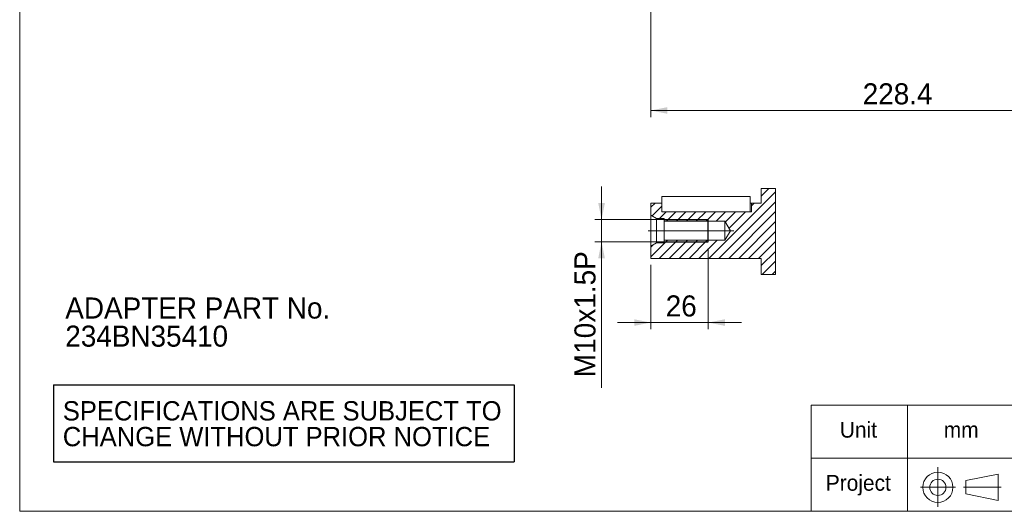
# Model space of a CAD drawing. Header units: millimetres. Extents: x 30 to 861, y 30 to 600.
# Tile 1 of 4: x 30 to 475, y 30 to 252. Entities that reach past the tile are written whole.
import ezdxf

# ---------------------------------------------------------------- set-up
doc = ezdxf.new("R2010")
doc.units = ezdxf.units.MM
doc.header["$LTSCALE"] = 3
doc.linetypes.add('CENTERX2', pattern=[20.32, 12.7, -2.54, 2.54, -2.54])
doc.layers.add('外框線', color=7, linetype='Continuous', lineweight=30)
doc.layers.add('註解框', color=7, linetype='Continuous')
doc.styles.add('SLDTEXTSTYLE0', font='ARIAL.TTF', dxfattribs={"width": 0.948})
doc.dimstyles.new('SLDDIMSTYLE4', dxfattribs={"dimtxt": 9.245947, "dimasz": 7.5, "dimexe": 0, "dimexo": 0.0625, "dimgap": 2.311487, "dimtad": 1, "dimdec": 4, "dimlfac": 1, "dimrnd": 1e-09, "dimzin": 12, "dimdsep": 46, "dimtxsty": 'SLDTEXTSTYLE0', "dimsah": 1, "dimcen": 0.09, "dimadec": 0, "dimazin": 0, "dimtfac": 1, "dimtdec": 4, "dimtofl": 0, "dimtmove": 0, "dimatfit": 3, "dimfxl": 0, "dimtolj": 1, "dimtzin": 12, "dimarcsym": 0})
doc.dimstyles.new('SLDDIMSTYLE6', dxfattribs={"dimtxt": 9.245947, "dimasz": 7.5, "dimexe": 0, "dimexo": 0.0625, "dimgap": 2.311487, "dimtad": 1, "dimdec": 4, "dimlfac": 1, "dimrnd": 1e-09, "dimzin": 12, "dimdsep": 46, "dimtxsty": 'SLDTEXTSTYLE0', "dimsah": 1, "dimcen": 0.09, "dimadec": 0, "dimazin": 0, "dimtfac": 1, "dimtdec": 4, "dimtofl": 0, "dimtmove": 0, "dimatfit": 3, "dimfxl": 0, "dimtolj": 1, "dimtzin": 12, "dimarcsym": 0})

# ---------------------------------------------------------------- blocks, each defined once
blk = doc.blocks.new('SW_NOTE_0')
at = {"layer": '註解框', "color": 0, "char_height": 9.525, "attachment_point": 1, "style": 'SLDTEXTSTYLE0'}
for s, insert in [('ADAPTER PART No.', (0, 12.28)), ('234BN35410', (0, -0.42))]:
    blk.add_mtext(s, dxfattribs=dict(at, insert=insert))
blk = doc.blocks.new('SW_NOTE_2')
at = {"color": 0, "linetype": 'Continuous', "lineweight": 0, "char_height": 8.7312, "attachment_point": 1, "style": 'SLDTEXTSTYLE0'}
for s, insert in [('SPECIFICATIONS ARE SUBJECT TO ', (0, 11.26)), ('CHANGE WITHOUT PRIOR NOTICE', (0, -0.39))]:
    blk.add_mtext(s, dxfattribs=dict(at, insert=insert))
blk = doc.blocks.new('*D21')
at = {"color": 7, "linetype": 'Continuous', "lineweight": 0}
for p, q in [((315.52, 349.73), (315.52, 208.23)), ((543.92, 297.73), (543.92, 208.23)), ((315.52, 211.23), (543.92, 211.23))]:
    blk.add_line(p, q, dxfattribs=at)
for points in [[(315.52, 211.23), (323.02, 209.73), (323.02, 212.73)], [(543.92, 211.23), (536.42, 212.73), (536.42, 209.73)]]:
    blk.add_solid(points, dxfattribs=at)
at = {"color": 7, "linetype": 'Continuous', "lineweight": 0, "insert": (411.41, 223.51), "char_height": 9.525, "attachment_point": 1, "style": 'SLDTEXTSTYLE0'}
blk.add_mtext('228.4', dxfattribs=at)
blk = doc.blocks.new('SW_HATCH_0')
at = {"color": 0, "linetype": 'Continuous', "lineweight": 0}
for p, q in [((0, 35.92), (-30.1, 5.82)), ((-3.06, 37.35), (-6.4, 34.01)), ((0, 31.43), (-25.61, 5.82)), ((-54.49, 30.82), (-56.4, 28.92)), ((-51.4, 29.43), (-55.83, 24.99)), ((-49.51, 26.82), (-52.51, 23.82)), ((-45.02, 26.82), (-49.27, 22.57)), ((-40.53, 26.82), (-44.78, 22.57)), ((-36.04, 26.82), (-40.29, 22.57)), ((-31.55, 26.82), (-35.8, 22.57)), ((-27.06, 26.82), (-31.31, 22.57)), ((-22.57, 26.82), (-26.82, 22.57)), ((-18.08, 26.82), (-22.69, 22.22)), ((0, 26.94), (-21.12, 5.82)), ((-13.59, 26.82), (-21, 19.41)), ((-9.59, 30.82), (-10.9, 29.51)), ((0, 22.45), (-16.63, 5.82)), ((0, 17.96), (-12.14, 5.82)), ((-48.79, 14.07), (-56.4, 6.46)), ((-44.3, 14.07), (-52.55, 5.82)), ((-39.81, 14.07), (-48.06, 5.82)), ((-35.32, 14.07), (-43.57, 5.82)), ((-30.83, 14.07), (-39.08, 5.82)), ((-26.34, 14.07), (-34.59, 5.82)), ((0, 13.47), (-7.65, 5.82)), ((-55.54, 11.82), (-56.4, 10.95)), ((0, 8.98), (-6.4, 2.58)), ((0, 4.49), (-6.01, -1.52)), ((0, 0), (-1.52, -1.52))]:
    blk.add_line(p, q, dxfattribs=at)
blk = doc.blocks.new('*D43')
at = {"color": 7, "linetype": 'Continuous', "lineweight": 0}
for p, q in [((293.25, 161.86), (293.25, 176.86)), ((338.52, 161.86), (290.25, 161.86)), ((293.25, 151.86), (293.25, 161.86)), ((338.52, 151.86), (290.25, 151.86)), ((293.25, 151.86), (293.25, 85.87))]:
    blk.add_line(p, q, dxfattribs=at)
for points in [[(293.25, 161.86), (294.75, 169.36), (291.75, 169.36)], [(293.25, 151.86), (291.75, 144.36), (294.75, 144.36)]]:
    blk.add_solid(points, dxfattribs=at)
at = {"color": 7, "linetype": 'Continuous', "lineweight": 0, "attachment_point": 1, "rotation": 90, "style": 'SLDTEXTSTYLE0'}
for s, insert, char_height in [('x1.5P', (280.97, 115.32), 9.525), ('10', (280.97, 101.21), 9.525), ('M', (280.97, 90.63), 9.52)]:
    blk.add_mtext(s, dxfattribs=dict(at, insert=insert, char_height=char_height))
blk = doc.blocks.new('*D44')
at = {"color": 7, "linetype": 'Continuous', "lineweight": 0}
for p, q in [((341.52, 148.86), (341.52, 112.33)), ((315.52, 141.36), (315.52, 112.33)), ((315.52, 115.33), (300.52, 115.33)), ((341.52, 115.33), (315.52, 115.33)), ((341.52, 115.33), (356.52, 115.33))]:
    blk.add_line(p, q, dxfattribs=at)
for points in [[(315.52, 115.33), (308.02, 116.83), (308.02, 113.83)], [(341.52, 115.33), (349.02, 113.83), (349.02, 116.83)]]:
    blk.add_solid(points, dxfattribs=at)
at = {"color": 7, "linetype": 'Continuous', "lineweight": 0, "insert": (322.28, 127.61), "char_height": 9.525, "attachment_point": 1, "style": 'SLDTEXTSTYLE0'}
blk.add_mtext('26', dxfattribs=at)

msp = doc.modelspace()

# ---------------------------------------------------------------- linework, layer by layer
at = {"color": 7, "linetype": 'Continuous', "lineweight": 0}
for p, q in [((30, 30), (30, 600)), ((371.917876, 175.884385), (365.520853, 175.884385)), ((30, 30), (861, 30))]:
    msp.add_line(p, q, dxfattribs=at)
at = {"color": 7, "linetype": 'Continuous', "lineweight": 15}
for p, q in [((365.520853, 169.356419), (365.520853, 175.884385)), ((315.520856, 169.356419), (320.520851, 169.356419)), ((315.520856, 163.856419), (315.520856, 169.356419)), ((320.520851, 172.356418), (320.520851, 165.356419)), ((320.520851, 172.356418), (324.520859, 172.356418)), ((320.520851, 165.356419), (320.520851, 169.356419)), ((324.520859, 172.356418), (356.520864, 172.356418)), ((356.520864, 172.356418), (360.520857, 172.356418)), ((360.520857, 165.356419), (360.520857, 172.356418)), ((361.020851, 169.356419), (365.520853, 169.356419)), ((361.020851, 169.356419), (361.020851, 165.356419)), ((320.520851, 165.356419), (324.520859, 165.356419)), ((324.520859, 165.356419), (356.520864, 165.356419)), ((356.520864, 165.356419), (360.520857, 165.356419)), ((360.520857, 165.356419), (361.020851, 165.356419)), ((318.118933, 162.356418), (315.520856, 163.856419)), ((315.520856, 163.856419), (315.520856, 149.856418)), ((321.520853, 162.356418), (318.118933, 162.356418)), ((318.118933, 162.356418), (318.118933, 151.356418)), ((321.520853, 161.106419), (321.520853, 162.356418)), ((321.520853, 161.106419), (349.020856, 161.106419)), ((321.520853, 161.106419), (321.520853, 152.606418)), ((349.020856, 161.106419), (351.574513, 156.856418)), ((349.020856, 161.106419), (349.020856, 152.606418)), ((351.574513, 156.856418), (349.020856, 152.606418)), ((321.520853, 151.356418), (321.520853, 152.606418)), ((349.020856, 152.606418), (321.520853, 152.606418)), ((315.520856, 149.856418), (318.118933, 151.356418)), ((315.520856, 144.356418), (315.520856, 149.856418)), ((318.118933, 151.356418), (321.520853, 151.356418)), ((365.520853, 144.356418), (315.520856, 144.356418)), ((365.520853, 137.021457), (365.520853, 144.356418))]:
    msp.add_line(p, q, dxfattribs=at)
at = {"color": 7, "linetype": 'Continuous', "lineweight": 0, "flags": 128}
msp.add_lwpolyline([(365.520853, 137.021457), (365.911673, 137.021457), (370.401795, 137.021457), (371.917876, 137.021457), (371.917876, 138.537531), (371.917876, 143.027659), (371.917876, 147.517787), (371.917876, 152.007915), (371.917876, 156.498043), (371.917876, 160.988171), (371.917876, 165.478299), (371.917876, 169.968427), (371.917876, 174.458555), (371.917876, 175.884385)], dxfattribs=at)
at = {"color": 7, "linetype": 'Continuous', "lineweight": 15}
msp.add_open_spline([(361.020851, 169.356419), (361.015228, 169.354621), (360.903306, 169.31885), (360.737705, 169.265825), (360.575312, 169.223116), (360.520857, 169.208795)], degree=3, knots=[0, 0, 0, 0, 0.03396360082, 0.67605969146, 1, 1, 1, 1], dxfattribs=at)
at = {"layer": '外框線', "color": 7, "lineweight": 0}
for p, q in [((388.084953, 78), (388.084953, 30)), ((480.075435, 78), (388.084953, 78)), ((431.630474, 78), (431.630474, 30)), ((480.075435, 54), (388.084953, 54)), ((458.057605, 43.850854), (472.691889, 46.850854)), ((472.691889, 46.850854), (472.691889, 34.850854)), ((458.057605, 43.850854), (458.057605, 37.850854)), ((458.057605, 37.850854), (472.691889, 34.850854))]:
    msp.add_line(p, q, dxfattribs=at)
at = {"layer": '外框線', "color": 7, "linetype": 'CENTERX2', "lineweight": 0}
for p, q in [((445.389247, 50.024045), (445.389247, 31.981926)), ((437.51313, 40.839913), (453.308644, 40.839913)), ((456.98643, 40.839913), (473.991942, 40.839913))]:
    msp.add_line(p, q, dxfattribs=at)
at = {"layer": '外框線', "color": 7, "lineweight": 0}
for radius in [6.82015, 3.675955]:
    msp.add_circle((445.389247, 40.839913), radius, dxfattribs=at)
at = {"layer": '註解框'}
for p, q in [((321.520853, 161.856418), (341.520856, 161.856418)), ((341.520856, 151.856418), (341.520856, 161.856418)), ((321.520853, 151.856418), (341.520856, 151.856418)), ((45.26794, 87.144089), (253.647137, 87.144089)), ((45.26794, 87.144089), (45.26794, 52.298069)), ((253.647137, 87.144089), (253.647137, 52.298069)), ((45.26794, 52.298069), (253.647137, 52.298069))]:
    msp.add_line(p, q, dxfattribs=at)
at = {"layer": '註解框', "linetype": 'CENTERX2', "lineweight": 0, "ltscale": 3}
msp.add_line((353.090036, 156.856418), (314.376655, 156.856418), dxfattribs=at)

# ---------------------------------------------------------------- block references
at = {"color": 7, "linetype": 'Continuous', "lineweight": 0}
for name, p in [('SW_HATCH_0', (371.917876, 138.537532)), ('SW_NOTE_2', (49.5, 68.533218))]:
    msp.add_blockref(name, p, dxfattribs=at)
at = {"layer": '註解框'}
msp.add_blockref('SW_NOTE_0', (50.637056, 114.385149), dxfattribs=at)

# ---------------------------------------------------------------- texts
at = {"color": 7, "linetype": 'Continuous', "lineweight": 0, "char_height": 7.14375, "attachment_point": 1, "style": 'SLDTEXTSTYLE0'}
for s, insert in [('Unit', (401.033333, 70.447215)), ('mm', (448.0625, 70.447215)), ('Project', (394.683334, 46.443348))]:
    msp.add_mtext(s, dxfattribs=dict(at, insert=insert))

# ---------------------------------------------------------------- dimensions: what is measured, and where the dimension line sits
at = {"color": 7, "linetype": 'Continuous', "lineweight": 0}
for base, p1, p2, dimstyle, picture, middle in [((543.920858, 211.228486), (315.520858, 352.728486), (543.920858, 300.728486), 'SLDDIMSTYLE4', '*D21', (427.278331, 211.228486)), ((315.520858, 115.333478), (341.520858, 151.856418), (315.520858, 144.356418), 'SLDDIMSTYLE6', '*D44', (329.336519, 115.333478))]:
    dim = msp.add_linear_dim(base=base, p1=p1, p2=p2, angle=0, dimstyle=dimstyle, dxfattribs=at)
    dim.commit()
    dim.dimension.update_dxf_attribs({"geometry": picture, "text_midpoint": middle, "dimtype": 160})
dim = msp.add_linear_dim(base=(293.252712, 161.856418), p1=(341.520858, 151.856418), p2=(341.520858, 161.856418), angle=90, text='M<>x1.5P', dimstyle='SLDDIMSTYLE6', dxfattribs=at)
dim.commit()
dim.dimension.update_dxf_attribs({"geometry": '*D43', "text_midpoint": (293.252712, 119.202434), "dimtype": 160})

doc.saveas('drawing.dxf')
